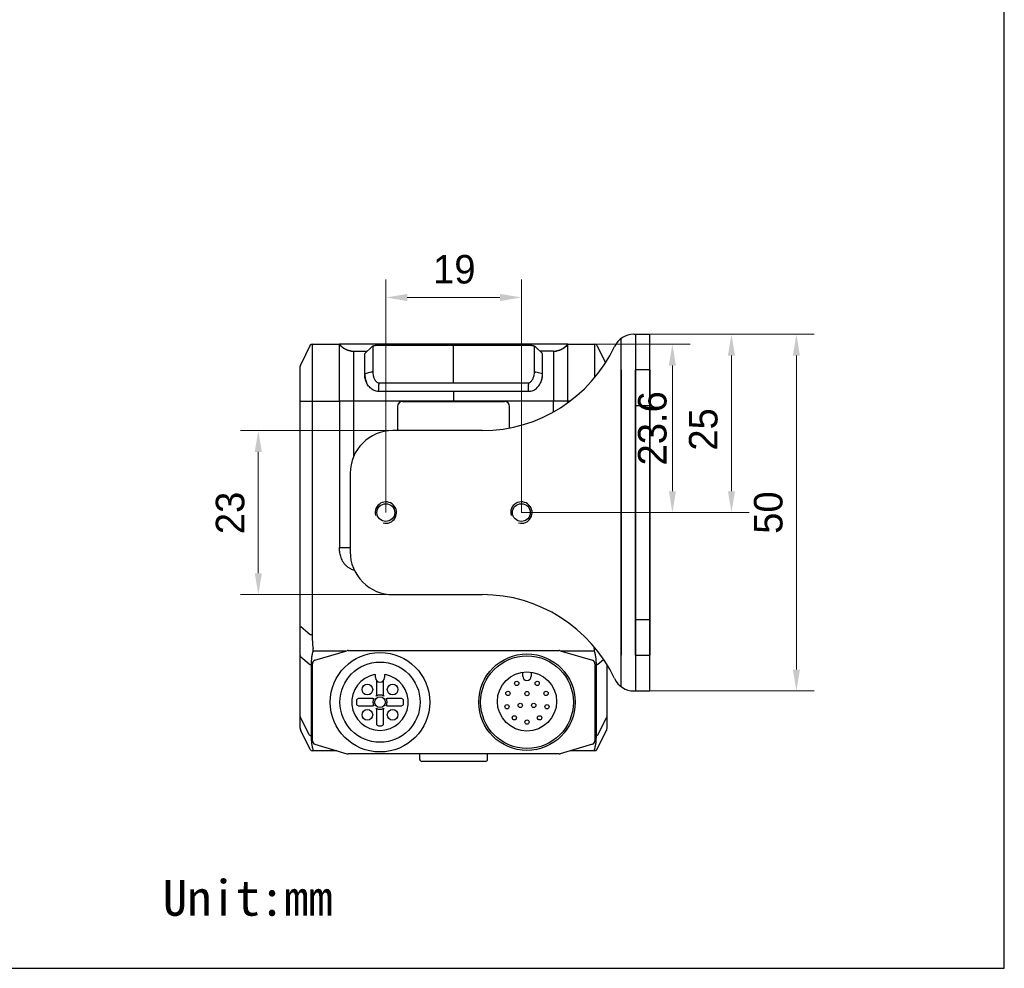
# Model space of a CAD drawing. Header units: millimetres. Extents: x 2329 to 5782, y 1296 to 2780.
# Tile 104 of 123: x 4977 to 5115, y 1986 to 2119. Entities that reach past the tile are written whole.
import ezdxf

# ---------------------------------------------------------------- set-up
doc = ezdxf.new("R2010")
doc.units = ezdxf.units.MM
doc.header["$LTSCALE"] = 0.3
for name, color, linetype in [('00_COMPONENTS', 7, 'Continuous'), ('09_ALL_ROUNDS', 7, 'Continuous'), ('20_ALL_FEATURES', 7, 'Continuous'), ('51__DRAFT_DIMS', 7, 'Continuous')]:
    doc.layers.add(name, color=color, linetype=linetype)
doc.styles.get("Standard").update_dxf_attribs({"font": 'simsun.ttc'})
doc.styles.add('尺寸值样式', font='兰亭黑 GBK.TTF', dxfattribs={"height": 4})
doc.dimstyles.new('1直线标注', dxfattribs={"dimtxt": 4, "dimasz": 3, "dimexe": 2.5, "dimexo": 0, "dimtad": 1, "dimdec": 1, "dimdsep": 46, "dimtxsty": '尺寸值样式', "dimcen": 0, "dimclrd": 8, "dimclre": 8, "dimclrt": 7, "dimadec": 0, "dimazin": 0, "dimtp": 0.001, "dimtm": 0.001, "dimtfac": 1, "dimtdec": 1, "dimtmove": 0, "dimatfit": 0, "dimldrblk": '_FILLED', "dimfxl": 1, "dimtolj": 1, "dimlwd": 15, "dimlwe": 15, "dimarcsym": 0})

# ---------------------------------------------------------------- blocks, each defined once
blk = doc.blocks.new('*D353')
at = {"layer": '51__DRAFT_DIMS', "color": 8, "lineweight": 15}
for p, q in [((5028.7, 2049.68), (5028.7, 2082.33)), ((5047.7, 2049.68), (5047.7, 2082.33)), ((5031.7, 2079.83), (5044.7, 2079.83))]:
    blk.add_line(p, q, dxfattribs=at)
at = {"layer": '51__DRAFT_DIMS', "color": 8}
for points in [[(5031.7, 2080.33), (5031.7, 2079.33), (5028.7, 2079.83)], [(5044.7, 2079.33), (5044.7, 2080.33), (5047.7, 2079.83)]]:
    blk.add_solid(points, dxfattribs=at)
at = {"layer": 'Defpoints', "color": 0}
for p in [(5047.7, 2079.83), (5028.7, 2049.68), (5047.7, 2049.68)]:
    blk.add_point(p, dxfattribs=at)
at = {"layer": '51__DRAFT_DIMS', "color": 7, "insert": (5038.3, 2085.79), "char_height": 4, "attachment_point": 2, "line_spacing_factor": 0.9, "style": '尺寸值样式'}
blk.add_mtext('\\A1;19', dxfattribs=at)
blk = doc.blocks.new('_FILLED')
at = {"color": 0, "linetype": 'ByBlock'}
blk.add_solid([(0, 0), (-1, 0.167), (-1, -0.167)], dxfattribs=at)
blk = doc.blocks.new('*D354')
at = {"layer": '51__DRAFT_DIMS', "color": 8, "lineweight": 15}
for p, q in [((5065.7, 2074.68), (5079.64, 2074.68)), ((5077.14, 2071.68), (5077.14, 2052.68)), ((5047.7, 2049.68), (5079.64, 2049.68))]:
    blk.add_line(p, q, dxfattribs=at)
at = {"layer": '51__DRAFT_DIMS', "color": 8}
for points in [[(5077.64, 2071.68), (5076.64, 2071.68), (5077.14, 2074.68)], [(5076.64, 2052.68), (5077.64, 2052.68), (5077.14, 2049.68)]]:
    blk.add_solid(points, dxfattribs=at)
at = {"layer": 'Defpoints', "color": 0}
for p in [(5065.7, 2074.68), (5047.7, 2049.68), (5077.14, 2049.68)]:
    blk.add_point(p, dxfattribs=at)
at = {"layer": '51__DRAFT_DIMS', "color": 7, "insert": (5071.18, 2061.33), "char_height": 4, "attachment_point": 2, "rotation": 90, "line_spacing_factor": 0.9, "style": '尺寸值样式'}
blk.add_mtext('\\A1;25', dxfattribs=at)
blk = doc.blocks.new('*D355')
at = {"layer": '51__DRAFT_DIMS', "color": 8, "lineweight": 15}
for p, q in [((5029.7, 2061.18), (5008.33, 2061.18)), ((5010.83, 2058.18), (5010.83, 2041.18)), ((5029.7, 2038.18), (5008.33, 2038.18))]:
    blk.add_line(p, q, dxfattribs=at)
at = {"layer": '51__DRAFT_DIMS', "color": 8}
for points in [[(5011.33, 2058.18), (5010.33, 2058.18), (5010.83, 2061.18)], [(5010.33, 2041.18), (5011.33, 2041.18), (5010.83, 2038.18)]]:
    blk.add_solid(points, dxfattribs=at)
at = {"layer": 'Defpoints', "color": 0}
for p in [(5029.7, 2061.18), (5010.83, 2038.18), (5029.7, 2038.18)]:
    blk.add_point(p, dxfattribs=at)
at = {"layer": '51__DRAFT_DIMS', "color": 7, "insert": (5004.87, 2049.63), "char_height": 4, "attachment_point": 2, "rotation": 90, "line_spacing_factor": 0.9, "style": '尺寸值样式'}
blk.add_mtext('\\A1;23', dxfattribs=at)
blk = doc.blocks.new('*D356')
at = {"layer": '51__DRAFT_DIMS', "color": 8, "lineweight": 15}
for p, q in [((5065.7, 2074.68), (5088.74, 2074.68)), ((5086.24, 2071.68), (5086.24, 2027.68)), ((5065.7, 2024.68), (5088.74, 2024.68))]:
    blk.add_line(p, q, dxfattribs=at)
at = {"layer": '51__DRAFT_DIMS', "color": 8}
for points in [[(5086.74, 2071.68), (5085.74, 2071.68), (5086.24, 2074.68)], [(5085.74, 2027.68), (5086.74, 2027.68), (5086.24, 2024.68)]]:
    blk.add_solid(points, dxfattribs=at)
at = {"layer": 'Defpoints', "color": 0}
for p in [(5065.7, 2074.68), (5065.7, 2024.68), (5086.24, 2024.68)]:
    blk.add_point(p, dxfattribs=at)
at = {"layer": '51__DRAFT_DIMS', "color": 7, "insert": (5080.29, 2049.68), "char_height": 4, "attachment_point": 2, "rotation": 90, "line_spacing_factor": 0.9, "style": '尺寸值样式'}
blk.add_mtext('\\A1;50{}{{\\H0.7x;}{}}', dxfattribs=at)
blk = doc.blocks.new('*D357')
at = {"color": 8, "lineweight": 15}
for p, q in [((5058.01, 2073.29), (5071.36, 2073.29)), ((5068.86, 2052.68), (5068.86, 2070.29)), ((5047.7, 2049.68), (5071.36, 2049.68))]:
    blk.add_line(p, q, dxfattribs=at)
at = {"color": 8}
for points in [[(5069.36, 2070.29), (5068.36, 2070.29), (5068.86, 2073.29)], [(5068.36, 2052.68), (5069.36, 2052.68), (5068.86, 2049.68)]]:
    blk.add_solid(points, dxfattribs=at)
at = {"layer": 'Defpoints', "color": 0}
for p in [(5058.01, 2073.29), (5068.86, 2073.29), (5047.7, 2049.68)]:
    blk.add_point(p, dxfattribs=at)
at = {"color": 7, "insert": (5066.07, 2061.49), "char_height": 4, "attachment_point": 5, "rotation": 90, "style": '尺寸值样式'}
blk.add_mtext('\\A1;23.6{}{{\\H0.7x;}{}}', dxfattribs=at)

msp = doc.modelspace()

# ---------------------------------------------------------------- linework, layer by layer
for p, q in [((5115.37902, 1985.80312), (5115.37902, 2517.65196)), ((4667.38352, 1985.80312), (5115.37902, 1985.80312))]:
    msp.add_line(p, q)
for centre in [(5028.69911, 2049.679), (5047.69911, 2049.679)]:
    msp.add_arc(centre, 1.5, 255, 195)
at = {"layer": '00_COMPONENTS'}
for p, q in [((5061.69911, 2069.679), (5061.69911, 2029.679)), ((5063.69911, 2029.679), (5063.69911, 2069.679)), ((5065.69911, 2069.679), (5065.69911, 2029.679)), ((5063.69911, 2064.679), (5065.69911, 2064.679)), ((5042.19911, 2061.179), (5029.69911, 2061.179)), ((5023.69911, 2055.179), (5023.69911, 2044.179)), ((5029.69911, 2038.179), (5042.19911, 2038.179)), ((5063.69911, 2034.679), (5065.69911, 2034.679))]:
    msp.add_line(p, q, dxfattribs=at)
for centre, start, end in [((5029.69911, 2055.179), 90.0000001, 180), ((5029.69911, 2044.179), 180, 270.0000001)]:
    msp.add_arc(centre, 6, start, end, dxfattribs=at)
at = {"layer": '09_ALL_ROUNDS'}
for p, q in [((5018.11614, 2073.12577), (5016.76799, 2070.42946)), ((5018.11614, 2073.12577), (5018.11614, 2073.12546)), ((5018.38447, 2073.29161), (5022.19906, 2073.29161)), ((5054.19911, 2073.29161), (5058.0137, 2073.29161)), ((5058.28203, 2073.12544), (5058.28202, 2073.12577)), ((5058.28202, 2073.12577), (5059.50213, 2070.68557)), ((5016.69906, 2019.44456), (5016.69906, 2070.13748)), ((5016.69906, 2065.29161), (5022.19906, 2065.2917)), ((5018.38447, 2065.29161), (5018.38447, 2032.55269)), ((5022.19906, 2065.2917), (5022.19906, 2044.79161)), ((5024.19951, 2057.57783), (5024.19906, 2065.29156)), ((5052.1991, 2063.78347), (5052.1991, 2065.29162)), ((5054.19911, 2065.05823), (5054.19911, 2065.29163)), ((5054.51593, 2065.29163), (5054.19911, 2065.29163)), ((5022.19906, 2044.79161), (5023.69911, 2044.79161)), ((5016.69906, 2033.66954), (5016.76799, 2033.66954)), ((5018.11614, 2032.55269), (5016.76799, 2033.66954)), ((5018.38447, 2032.55269), (5018.11614, 2032.55269)), ((5023.10794, 2030.27653), (5018.49237, 2030.27653)), ((5057.9058, 2030.27653), (5053.29396, 2030.27653)), ((5057.90016, 2030.63008), (5058.11362, 2030.601)), ((5017.96614, 2028.43431), (5016.76799, 2029.42689)), ((5058.43202, 2028.43431), (5059.22745, 2029.09326)), ((5018.23447, 2028.31705), (5018.23447, 2018.39754)), ((5058.1637, 2028.31705), (5058.1637, 2018.39754)), ((5059.69911, 2019.44458), (5059.69911, 2028.35607)), ((5017.96614, 2018.5148), (5016.76799, 2020.91111)), ((5058.43202, 2018.5148), (5059.63018, 2020.91111)), ((5016.70531, 2019.35565), (5016.7061, 2019.35012)), ((5016.7061, 2019.35012), (5016.71496, 2019.30252)), ((5016.76799, 2019.15375), (5016.76821, 2019.15332)), ((5018.11614, 2016.45744), (5016.76799, 2019.15375)), ((5058.28202, 2016.45744), (5059.63018, 2019.15375)), ((5059.63018, 2019.15375), (5059.62996, 2019.15332)), ((5021.83027, 2016.29161), (5018.38447, 2016.29161)), ((5058.0137, 2016.29161), (5054.57163, 2016.29161)), ((5042.64883, 2014.79161), (5033.74934, 2014.79161))]:
    msp.add_line(p, q, dxfattribs=at)
for points in [[(5016.71496, 2019.30252), (5016.72742, 2019.25541), (5016.74259, 2019.21158)], [(5016.74346, 2019.20906), (5016.76306, 2019.16381), (5016.76788, 2019.15396)], [(5059.63029, 2019.15396), (5059.65189, 2019.20194), (5059.66889, 2019.24942), (5059.68214, 2019.29784), (5059.69158, 2019.34689), (5059.69317, 2019.35786)]]:
    msp.add_lwpolyline(points, dxfattribs=at)
for centre, radius, start, end in [((5018.38447, 2072.99161), 0.3, 90, 153.4349488), ((5058.0137, 2072.99161), 0.3, 26.5650512, 90), ((5017.35194, 2070.13748), 0.65288, 153.4349488, 180), ((5017.35052, 2019.44502), 0.65129, 180, 206.5645457), ((5059.04623, 2019.44573), 0.65288, 333.4961207, 0), ((5018.38447, 2016.59161), 0.3, 206.5650512, 270), ((5058.0137, 2016.59161), 0.3, 270, 333.4349488), ((5033.74908, 2015.09161), 0.3, 180, 270), ((5042.64908, 2015.09161), 0.3, 270, 0)]:
    msp.add_arc(centre, radius, start, end, dxfattribs=at)
for points, knots in [([(5018.38447, 2073.29161), (5018.38482, 2073.2837), (5018.38484, 2073.22578), (5018.38969, 2073.01878), (5018.3931, 2072.5099), (5018.39666, 2071.57904), (5018.39137, 2070.25112), (5018.38663, 2068.66824), (5018.38449, 2066.99033), (5018.38447, 2065.85863), (5018.38447, 2065.29161)], [0, 0, 0, 0, 0.002968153, 0.021713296, 0.07765168, 0.193786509, 0.37078991, 0.575615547, 0.787367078, 1, 1, 1, 1]), ([(5058.01114, 2068.63179), (5058.0111, 2068.65057), (5058.00985, 2069.21551), (5058.00721, 2070.03137), (5058.00399, 2071.04905), (5058.00273, 2071.69847), (5058.00361, 2072.22825), (5058.00573, 2072.63015), (5058.00843, 2072.90887), (5058.01034, 2073.09605), (5058.01271, 2073.19594), (5058.01253, 2073.26449), (5058.01413, 2073.27603), (5058.01345, 2073.29286), (5058.0137, 2073.29161)], [0.4175201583, 0.4175201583, 0.4175201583, 0.4175201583, 0.4245624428, 0.6293687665, 0.7234596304, 0.8062141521, 0.8728368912, 0.9222966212, 0.9565162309, 0.9782623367, 0.9907204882, 0.9970288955, 0.9995205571, 1, 1, 1, 1]), ([(5024.29322, 2041.57585), (5024.11766, 2041.62873), (5023.82247, 2041.74282), (5023.43074, 2041.97297), (5023.1148, 2042.23365), (5022.84502, 2042.54206), (5022.5736, 2042.97529), (5022.36028, 2043.52789), (5022.23516, 2044.17415), (5022.20471, 2044.59051), (5022.19907, 2044.79161)], [0.2555752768, 0.2555752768, 0.2555752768, 0.2555752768, 0.3543120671, 0.4254587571, 0.500019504, 0.5744309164, 0.6456613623, 0.7750681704, 0.8913970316, 1, 1, 1, 1]), ([(5018.38447, 2032.55269), (5018.38447, 2032.23145), (5018.39076, 2031.58857), (5018.45465, 2030.94834), (5018.498, 2030.63008)], [0, 0, 0, 0, 0.500032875, 1, 1, 1, 1]), ([(5018.49237, 2030.27653), (5018.44609, 2030.11631), (5018.36549, 2029.79364), (5018.28021, 2029.30366), (5018.23697, 2028.81047), (5018.23447, 2028.48137), (5018.23447, 2028.31705)], [0, 0, 0, 0, 0.252219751, 0.502508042, 0.75147474, 1, 1, 1, 1]), ([(5018.49237, 2030.27654), (5018.49855, 2030.33033), (5018.50415, 2030.44838), (5018.50147, 2030.56636), (5018.498, 2030.63008)], [0, 0, 0, 0, 0.45900125, 1, 1, 1, 1]), ([(5057.90016, 2030.63008), (5057.89671, 2030.56634), (5057.89402, 2030.44835), (5057.8996, 2030.3303), (5057.9058, 2030.27653)], [0, 0, 0, 0, 0.54115885, 1, 1, 1, 1]), ([(5057.9058, 2030.27653), (5057.95209, 2030.11632), (5058.03267, 2029.79364), (5058.11798, 2029.30366), (5058.1612, 2028.81047), (5058.16369, 2028.48137), (5058.1637, 2028.31705)], [0, 0, 0, 0, 0.252219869, 0.502509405, 0.751475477, 1, 1, 1, 1]), ([(5016.69906, 2029.63335), (5016.69906, 2029.59752), (5016.71152, 2029.52363), (5016.74628, 2029.4576), (5016.76799, 2029.42689)], [0, 0, 0, 0, 0.48792982, 1, 1, 1, 1]), ([(5018.23447, 2028.31705), (5018.18085, 2028.31705), (5018.07963, 2028.33515), (5017.99306, 2028.39625), (5017.96614, 2028.43431)], [0, 0, 0, 0, 0.534954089, 1, 1, 1, 1]), ([(5058.43202, 2028.43431), (5058.40511, 2028.39625), (5058.31854, 2028.33515), (5058.21732, 2028.31705), (5058.1637, 2028.31705)], [0, 0, 0, 0, 0.465045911, 1, 1, 1, 1]), ([(5016.69906, 2021.11757), (5016.69906, 2021.08174), (5016.71152, 2021.00785), (5016.74628, 2020.94182), (5016.76799, 2020.91111)], [0, 0, 0, 0, 0.48792982, 1, 1, 1, 1]), ([(5059.63018, 2020.91111), (5059.65189, 2020.94182), (5059.68665, 2021.00785), (5059.69911, 2021.08174), (5059.69911, 2021.11757)], [0, 0, 0, 0, 0.51207018, 1, 1, 1, 1]), ([(5018.23447, 2018.39754), (5018.18085, 2018.39754), (5018.07963, 2018.41564), (5017.99306, 2018.47674), (5017.96614, 2018.5148)], [0, 0, 0, 0, 0.534954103, 1, 1, 1, 1]), ([(5018.23447, 2018.39754), (5018.23447, 2018.23321), (5018.23697, 2017.90411), (5018.28021, 2017.41093), (5018.36549, 2016.92094), (5018.44609, 2016.59827), (5018.49237, 2016.43805)], [0, 0, 0, 0, 0.248525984, 0.497491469, 0.747780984, 1, 1, 1, 1]), ([(5058.1637, 2018.39754), (5058.16369, 2018.23321), (5058.1612, 2017.90411), (5058.11796, 2017.41093), (5058.03267, 2016.92094), (5057.95208, 2016.59827), (5057.9058, 2016.43805)], [0, 0, 0, 0, 0.248525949, 0.497491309, 0.747780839, 1, 1, 1, 1]), ([(5058.43202, 2018.5148), (5058.40511, 2018.47674), (5058.31854, 2018.41564), (5058.21732, 2018.39754), (5058.1637, 2018.39754)], [0, 0, 0, 0, 0.465045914, 1, 1, 1, 1]), ([(5018.498, 2016.29161), (5018.4991, 2016.29161), (5018.50126, 2016.2956), (5018.50227, 2016.30772), (5018.50223, 2016.33604), (5018.49851, 2016.38115), (5018.49475, 2016.41738), (5018.49237, 2016.43805)], [0, 0, 0, 0, 0.022314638, 0.071976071, 0.264618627, 0.57792545, 1, 1, 1, 1]), ([(5057.9058, 2016.43806), (5057.90342, 2016.41737), (5057.89965, 2016.38114), (5057.89593, 2016.33602), (5057.89592, 2016.30771), (5057.8969, 2016.29559), (5057.89906, 2016.29161), (5057.90016, 2016.29161)], [0, 0, 0, 0, 0.422237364, 0.735528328, 0.928073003, 0.977688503, 1, 1, 1, 1])]:
    msp.add_open_spline(points, degree=3, knots=knots, dxfattribs=at)
for points in [[(5057.90016, 2030.63008), (5057.90919, 2030.69632), (5057.91772, 2030.76264), (5057.92573, 2030.82903)], [(5058.16803, 2030.5337), (5058.16771, 2030.50477), (5058.17027, 2030.47569), (5058.17804, 2030.44804)]]:
    msp.add_open_spline(points, degree=3, dxfattribs=at)
at = {"layer": '20_ALL_FEATURES'}
for p, q in [((5061.69911, 2025.25399), (5061.69911, 2074.104)), ((5063.46528, 2074.679), (5065.69911, 2074.679)), ((5063.69911, 2074.679), (5063.69911, 2024.679)), ((5065.69911, 2024.679), (5065.69911, 2074.679)), ((5022.19907, 2065.2917), (5022.19906, 2073.29162)), ((5054.19911, 2073.29161), (5022.19906, 2073.29161)), ((5022.23324, 2073.24691), (5022.22023, 2073.26372)), ((5022.24634, 2073.2302), (5022.23324, 2073.24691)), ((5022.25955, 2073.21361), (5022.24634, 2073.2302)), ((5022.27286, 2073.19713), (5022.25955, 2073.21361)), ((5022.28628, 2073.18076), (5022.27286, 2073.19713)), ((5022.29979, 2073.16452), (5022.28628, 2073.18076)), ((5022.3134, 2073.14839), (5022.29979, 2073.16452)), ((5022.32711, 2073.13239), (5022.3134, 2073.14839)), ((5022.34092, 2073.11652), (5022.32711, 2073.13239)), ((5022.35482, 2073.10077), (5022.34092, 2073.11652)), ((5022.36882, 2073.08515), (5022.35482, 2073.10077)), ((5022.38291, 2073.06967), (5022.36882, 2073.08515)), ((5022.3971, 2073.05432), (5022.38291, 2073.06967)), ((5022.41138, 2073.0391), (5022.3971, 2073.05432)), ((5022.42575, 2073.02403), (5022.41138, 2073.0391)), ((5022.4402, 2073.00909), (5022.42575, 2073.02403)), ((5022.45475, 2072.9943), (5022.4402, 2073.00909)), ((5022.46939, 2072.97965), (5022.45475, 2072.9943)), ((5022.48411, 2072.96514), (5022.46939, 2072.97965)), ((5022.49892, 2072.95078), (5022.48411, 2072.96514)), ((5022.53631, 2072.91554), (5022.52129, 2072.92953)), ((5022.5514, 2072.90171), (5022.53631, 2072.91554)), ((5022.56658, 2072.88803), (5022.5514, 2072.90171)), ((5022.58184, 2072.8745), (5022.56658, 2072.88803)), ((5022.59717, 2072.86113), (5022.58184, 2072.8745)), ((5022.61258, 2072.84792), (5022.59717, 2072.86113)), ((5022.62806, 2072.83486), (5022.61258, 2072.84792)), ((5022.64361, 2072.82197), (5022.62806, 2072.83486)), ((5022.68281, 2072.79043), (5022.66708, 2072.80292)), ((5022.69861, 2072.77809), (5022.68281, 2072.79043)), ((5022.71447, 2072.76592), (5022.69861, 2072.77809)), ((5022.7304, 2072.75392), (5022.71447, 2072.76592)), ((5022.74639, 2072.74207), (5022.7304, 2072.75392)), ((5022.76244, 2072.7304), (5022.74639, 2072.74207)), ((5022.77855, 2072.71888), (5022.76244, 2072.7304)), ((5022.79472, 2072.70754), (5022.77855, 2072.71888)), ((5022.81095, 2072.69636), (5022.79472, 2072.70754)), ((5022.82723, 2072.68534), (5022.81095, 2072.69636)), ((5022.84357, 2072.6745), (5022.82723, 2072.68534)), ((5022.85996, 2072.66382), (5022.84357, 2072.6745)), ((5022.87639, 2072.6533), (5022.85996, 2072.66382)), ((5026.69563, 2072.88111), (5025.79598, 2072.01163)), ((5026.86473, 2072.87145), (5026.86473, 2069.38649)), ((5027.72055, 2073.11392), (5027.72055, 2073.11507)), ((5038.19908, 2067.86216), (5038.19908, 2073.29161)), ((5048.67762, 2073.11392), (5048.67762, 2073.11507)), ((5049.53342, 2069.38954), (5049.53344, 2072.87178)), ((5050.60208, 2072.01174), (5049.70253, 2072.88112)), ((5053.54008, 2072.66503), (5053.52587, 2072.65591)), ((5053.55425, 2072.67427), (5053.54008, 2072.66503)), ((5053.56839, 2072.68364), (5053.55425, 2072.67427)), ((5053.58248, 2072.69314), (5053.56839, 2072.68364)), ((5053.59654, 2072.70276), (5053.58248, 2072.69314)), ((5053.61055, 2072.7125), (5053.59654, 2072.70276)), ((5053.62452, 2072.72237), (5053.61055, 2072.7125)), ((5053.63845, 2072.73236), (5053.62452, 2072.72237)), ((5053.65233, 2072.74248), (5053.63845, 2072.73236)), ((5053.66617, 2072.75272), (5053.65233, 2072.74248)), ((5053.67995, 2072.76309), (5053.66617, 2072.75272)), ((5053.6937, 2072.77357), (5053.67995, 2072.76309)), ((5053.70739, 2072.78418), (5053.6937, 2072.77357)), ((5053.72103, 2072.79491), (5053.70739, 2072.78418)), ((5053.73463, 2072.80576), (5053.72103, 2072.79491)), ((5053.74817, 2072.81674), (5053.73463, 2072.80576)), ((5053.76166, 2072.82783), (5053.74817, 2072.81674)), ((5053.77509, 2072.83904), (5053.76166, 2072.82783)), ((5053.78847, 2072.85038), (5053.77509, 2072.83904)), ((5053.8018, 2072.86183), (5053.78847, 2072.85038)), ((5053.81507, 2072.87339), (5053.8018, 2072.86183)), ((5053.84799, 2072.90283), (5053.83486, 2072.89097)), ((5053.86105, 2072.9148), (5053.84799, 2072.90283)), ((5053.87406, 2072.92689), (5053.86105, 2072.9148)), ((5053.887, 2072.93909), (5053.87406, 2072.92689)), ((5053.89989, 2072.95141), (5053.887, 2072.93909)), ((5053.91271, 2072.96383), (5053.89989, 2072.95141)), ((5053.92546, 2072.97637), (5053.91271, 2072.96383)), ((5053.93816, 2072.98902), (5053.92546, 2072.97637)), ((5053.95078, 2073.00177), (5053.93816, 2072.98902)), ((5053.96335, 2073.01463), (5053.95078, 2073.00177)), ((5053.99446, 2073.04725), (5053.98206, 2073.03413)), ((5054.00679, 2073.06048), (5053.99446, 2073.04725)), ((5054.01904, 2073.07381), (5054.00679, 2073.06048)), ((5054.03123, 2073.08725), (5054.01904, 2073.07381)), ((5054.04335, 2073.10078), (5054.03123, 2073.08725)), ((5054.0554, 2073.11441), (5054.04335, 2073.10078)), ((5054.06737, 2073.12814), (5054.0554, 2073.11441)), ((5054.07928, 2073.14196), (5054.06737, 2073.12814)), ((5054.09111, 2073.15588), (5054.07928, 2073.14196)), ((5054.10286, 2073.16989), (5054.09111, 2073.15588)), ((5054.13193, 2073.20531), (5054.12036, 2073.19107)), ((5054.14343, 2073.21963), (5054.13193, 2073.20531)), ((5054.15485, 2073.23404), (5054.14343, 2073.21963)), ((5054.16619, 2073.24854), (5054.15485, 2073.23404)), ((5054.17746, 2073.26311), (5054.16619, 2073.24854)), ((5054.18865, 2073.27777), (5054.17746, 2073.26311)), ((5054.19908, 2073.2916), (5054.18865, 2073.27777)), ((5054.19911, 2065.29162), (5054.19911, 2073.2916)), ((5022.89288, 2072.64296), (5022.87639, 2072.6533)), ((5022.90941, 2072.63278), (5022.89288, 2072.64296)), ((5022.92599, 2072.62277), (5022.90941, 2072.63278)), ((5022.94261, 2072.61293), (5022.92599, 2072.62277)), ((5022.95927, 2072.60325), (5022.94261, 2072.61293)), ((5022.97597, 2072.59374), (5022.95927, 2072.60325)), ((5022.99271, 2072.5844), (5022.97597, 2072.59374)), ((5023.00948, 2072.57523), (5022.99271, 2072.5844)), ((5023.02629, 2072.56622), (5023.00948, 2072.57523)), ((5023.04313, 2072.55738), (5023.02629, 2072.56622)), ((5023.06, 2072.54871), (5023.04313, 2072.55738)), ((5023.0769, 2072.5402), (5023.06, 2072.54871)), ((5023.09382, 2072.53186), (5023.0769, 2072.5402)), ((5023.11076, 2072.52368), (5023.09382, 2072.53186)), ((5023.12771, 2072.51568), (5023.11076, 2072.52368)), ((5023.14467, 2072.50784), (5023.12771, 2072.51568)), ((5023.16165, 2072.50017), (5023.14467, 2072.50784)), ((5023.17863, 2072.49266), (5023.16165, 2072.50017)), ((5023.19561, 2072.48532), (5023.17863, 2072.49266)), ((5023.21259, 2072.47814), (5023.19561, 2072.48532)), ((5023.22958, 2072.47113), (5023.21259, 2072.47814)), ((5023.24656, 2072.46428), (5023.22958, 2072.47113)), ((5023.26354, 2072.45759), (5023.24656, 2072.46428)), ((5023.28051, 2072.45106), (5023.26354, 2072.45759)), ((5023.29747, 2072.44469), (5023.28051, 2072.45106)), ((5023.31442, 2072.43847), (5023.29747, 2072.44469)), ((5023.33136, 2072.43242), (5023.31442, 2072.43847)), ((5023.34828, 2072.42651), (5023.33136, 2072.43242)), ((5023.36518, 2072.42077), (5023.34828, 2072.42651)), ((5023.38206, 2072.41517), (5023.36518, 2072.42077)), ((5023.39892, 2072.40973), (5023.38206, 2072.41517)), ((5023.41575, 2072.40443), (5023.39892, 2072.40973)), ((5023.43256, 2072.39928), (5023.41575, 2072.40443)), ((5023.44934, 2072.39428), (5023.43256, 2072.39928)), ((5023.46608, 2072.38942), (5023.44934, 2072.39428)), ((5023.48279, 2072.38471), (5023.46608, 2072.38942)), ((5023.49947, 2072.38014), (5023.48279, 2072.38471)), ((5023.51611, 2072.37571), (5023.49947, 2072.38014)), ((5023.5327, 2072.37142), (5023.51611, 2072.37571)), ((5023.54926, 2072.36726), (5023.5327, 2072.37142)), ((5023.56577, 2072.36324), (5023.54926, 2072.36726)), ((5023.58223, 2072.35935), (5023.56577, 2072.36324)), ((5023.59865, 2072.3556), (5023.58223, 2072.35935)), ((5023.61501, 2072.35197), (5023.59865, 2072.3556)), ((5023.63133, 2072.34847), (5023.61501, 2072.35197)), ((5023.64758, 2072.3451), (5023.63133, 2072.34847)), ((5023.66378, 2072.34186), (5023.64758, 2072.3451)), ((5023.67992, 2072.33873), (5023.66378, 2072.34186)), ((5023.69601, 2072.33573), (5023.67992, 2072.33873)), ((5023.71202, 2072.33284), (5023.69601, 2072.33573)), ((5023.72798, 2072.33007), (5023.71202, 2072.33284)), ((5023.74387, 2072.32742), (5023.72798, 2072.33007)), ((5023.75969, 2072.32488), (5023.74387, 2072.32742)), ((5023.77544, 2072.32245), (5023.75969, 2072.32488)), ((5023.79112, 2072.32013), (5023.77544, 2072.32245)), ((5023.80672, 2072.31792), (5023.79112, 2072.32013)), ((5023.82224, 2072.31581), (5023.80672, 2072.31792)), ((5023.83769, 2072.3138), (5023.82224, 2072.31581)), ((5023.84826, 2072.31249), (5023.83769, 2072.3138)), ((5024.19906, 2072.29161), (5026.08609, 2072.29161)), ((5025.74904, 2068.65259), (5025.74906, 2071.92453)), ((5052.19911, 2072.29161), (5050.31207, 2072.29161)), ((5050.64911, 2068.65343), (5050.64911, 2071.91919)), ((5052.52457, 2072.3095), (5052.51262, 2072.30818)), ((5052.53777, 2072.31103), (5052.52457, 2072.3095)), ((5052.55104, 2072.31263), (5052.53777, 2072.31103)), ((5052.56437, 2072.3143), (5052.55104, 2072.31263)), ((5052.57777, 2072.31605), (5052.56437, 2072.3143)), ((5052.59122, 2072.31788), (5052.57777, 2072.31605)), ((5052.60474, 2072.3198), (5052.59122, 2072.31788)), ((5052.61831, 2072.32179), (5052.60474, 2072.3198)), ((5052.63194, 2072.32386), (5052.61831, 2072.32179)), ((5052.64563, 2072.32601), (5052.63194, 2072.32386)), ((5052.65936, 2072.32825), (5052.64563, 2072.32601)), ((5052.67315, 2072.33058), (5052.65936, 2072.32825)), ((5052.68699, 2072.33299), (5052.67315, 2072.33058)), ((5052.70087, 2072.33549), (5052.68699, 2072.33299)), ((5052.7148, 2072.33808), (5052.70087, 2072.33549)), ((5052.72877, 2072.34076), (5052.7148, 2072.33808)), ((5052.74279, 2072.34353), (5052.72877, 2072.34076)), ((5052.75684, 2072.34639), (5052.74279, 2072.34353)), ((5052.77094, 2072.34934), (5052.75684, 2072.34639)), ((5052.78508, 2072.35239), (5052.77094, 2072.34934)), ((5052.79926, 2072.35554), (5052.78508, 2072.35239)), ((5052.81347, 2072.35878), (5052.79926, 2072.35554)), ((5052.82772, 2072.36213), (5052.81347, 2072.35878)), ((5052.84201, 2072.36557), (5052.82772, 2072.36213)), ((5052.85633, 2072.36911), (5052.84201, 2072.36557)), ((5052.87067, 2072.37275), (5052.85633, 2072.36911)), ((5052.88505, 2072.3765), (5052.87067, 2072.37275)), ((5052.89946, 2072.38035), (5052.88505, 2072.3765)), ((5052.9139, 2072.3843), (5052.89946, 2072.38035)), ((5052.92836, 2072.38836), (5052.9139, 2072.3843)), ((5052.96462, 2072.39899), (5052.9501, 2072.39466)), ((5052.97917, 2072.40343), (5052.96462, 2072.39899)), ((5052.99373, 2072.40798), (5052.97917, 2072.40343)), ((5053.00831, 2072.41264), (5052.99373, 2072.40798)), ((5053.02291, 2072.41741), (5053.00831, 2072.41264)), ((5053.03753, 2072.4223), (5053.02291, 2072.41741)), ((5053.05215, 2072.4273), (5053.03753, 2072.4223)), ((5053.0668, 2072.43241), (5053.05215, 2072.4273)), ((5053.08145, 2072.43765), (5053.0668, 2072.43241)), ((5053.09611, 2072.443), (5053.08145, 2072.43765)), ((5053.11079, 2072.44846), (5053.09611, 2072.443)), ((5053.12547, 2072.45405), (5053.11079, 2072.44846)), ((5053.16219, 2072.46853), (5053.1475, 2072.46265)), ((5053.17688, 2072.47454), (5053.16219, 2072.46853)), ((5053.19158, 2072.48066), (5053.17688, 2072.47454)), ((5053.20627, 2072.48691), (5053.19158, 2072.48066)), ((5053.22096, 2072.49328), (5053.20627, 2072.48691)), ((5053.23565, 2072.49978), (5053.22096, 2072.49328)), ((5053.25033, 2072.5064), (5053.23565, 2072.49978)), ((5053.26501, 2072.51314), (5053.25033, 2072.5064)), ((5053.27968, 2072.52001), (5053.26501, 2072.51314)), ((5053.29434, 2072.52701), (5053.27968, 2072.52001)), ((5053.30899, 2072.53413), (5053.29434, 2072.52701)), ((5053.32362, 2072.54137), (5053.30899, 2072.53413)), ((5053.36012, 2072.56003), (5053.34554, 2072.55248)), ((5053.37468, 2072.56771), (5053.36012, 2072.56003)), ((5053.38922, 2072.57552), (5053.37468, 2072.56771)), ((5053.40373, 2072.58345), (5053.38922, 2072.57552)), ((5053.41821, 2072.5915), (5053.40373, 2072.58345)), ((5053.43266, 2072.59968), (5053.41821, 2072.5915)), ((5053.44709, 2072.60799), (5053.43266, 2072.59968)), ((5053.46149, 2072.61642), (5053.44709, 2072.60799)), ((5053.47585, 2072.62497), (5053.46149, 2072.61642)), ((5053.49019, 2072.63366), (5053.47585, 2072.62497)), ((5053.50448, 2072.64246), (5053.49019, 2072.63366)), ((5026.6526, 2069.36588), (5025.74906, 2069.14735)), ((5050.64911, 2069.14735), (5049.74557, 2069.36588)), ((5065.69911, 2069.679), (5063.69911, 2069.679)), ((5027.72064, 2067.86216), (5027.72065, 2067.63455)), ((5027.72064, 2067.86216), (5048.67752, 2067.86216)), ((5048.67752, 2067.86216), (5048.67751, 2067.63455)), ((5048.69908, 2066.64126), (5027.69751, 2066.64126)), ((5038.19908, 2066.64126), (5038.19908, 2065.29159)), ((5054.19911, 2065.29163), (5022.19907, 2065.2917)), ((5030.34911, 2064.56638), (5030.34911, 2061.179)), ((5031.04911, 2065.26638), (5045.34911, 2065.26638)), ((5046.04911, 2061.54377), (5046.04911, 2064.56638)), ((5042.19911, 2061.179), (5029.69911, 2061.179)), ((5023.69911, 2055.179), (5023.69911, 2044.179)), ((5029.69911, 2038.179), (5042.19911, 2038.179)), ((5016.69906, 2030.84525), (5016.69906, 2030.97095)), ((5018.75727, 2028.97133), (5023.25727, 2030.32133)), ((5023.40095, 2030.34242), (5053.00095, 2030.34242)), ((5053.14462, 2030.32133), (5057.64462, 2028.97133)), ((5063.69911, 2029.679), (5065.69911, 2029.679)), ((5018.40095, 2017.69242), (5018.40095, 2028.49242)), ((5047.88349, 2026.75845), (5047.88349, 2027.31484)), ((5049.08349, 2027.31484), (5049.08349, 2026.75845)), ((5058.00095, 2028.49242), (5058.00095, 2017.69242)), ((5027.13349, 2026.98244), (5027.23349, 2026.98244)), ((5027.23349, 2026.55429), (5027.23349, 2026.98244)), ((5027.38349, 2026.13896), (5027.38349, 2024.10429)), ((5028.38349, 2024.10429), (5028.38349, 2026.13896)), ((5028.53349, 2026.98244), (5028.63349, 2026.98244)), ((5028.53349, 2026.98244), (5028.53349, 2026.55429)), ((5063.46528, 2024.679), (5065.69911, 2024.679)), ((5024.58349, 2023.30429), (5024.58349, 2022.90429)), ((5026.88349, 2023.60429), (5024.88349, 2023.60429)), ((5030.88349, 2023.60429), (5028.88349, 2023.60429)), ((5031.18349, 2022.90429), (5031.18349, 2023.30429)), ((5024.88349, 2022.60429), (5026.88349, 2022.60429)), ((5027.38349, 2022.10429), (5027.38349, 2020.10429)), ((5028.38349, 2020.10429), (5028.38349, 2022.10429)), ((5028.88349, 2022.60429), (5030.88349, 2022.60429)), ((5016.69907, 2020.20341), (5016.69906, 2020.20307)), ((5027.68349, 2019.80429), (5028.08349, 2019.80429)), ((5059.69911, 2020.20209), (5059.69911, 2020.20283)), ((5059.69911, 2020.20135), (5059.69911, 2020.20199)), ((5018.75727, 2017.2135), (5023.25727, 2015.8635)), ((5057.64462, 2017.2135), (5053.14462, 2015.8635)), ((5053.00095, 2015.84242), (5023.40095, 2015.84242)), ((5033.44908, 2015.09161), (5033.44908, 2015.84242)), ((5042.94908, 2015.09161), (5042.94908, 2015.84242))]:
    msp.add_line(p, q, dxfattribs=at)
for points in [[(5022.22023, 2073.26372), (5022.20733, 2073.28065), (5022.20092, 2073.28915)], [(5022.52129, 2072.92953), (5022.50636, 2072.94366), (5022.49892, 2072.95078)], [(5022.66708, 2072.80292), (5022.65142, 2072.81558), (5022.64361, 2072.82197)], [(5027.51905, 2073.11053), (5027.503, 2073.10971), (5027.45811, 2073.1071), (5027.41551, 2073.10415), (5027.37464, 2073.10087), (5027.33552, 2073.09727), (5027.29798, 2073.09337), (5027.26127, 2073.0891), (5027.22542, 2073.08445), (5027.19043, 2073.0794), (5027.15575, 2073.07384), (5027.1213, 2073.06771), (5027.08725, 2073.06097), (5027.05346, 2073.05354), (5027.02008, 2073.04537), (5026.98702, 2073.03635), (5026.95379, 2073.02622), (5026.92053, 2073.01485), (5026.88731, 2073.00204), (5026.85367, 2072.98732), (5026.81982, 2072.9704), (5026.78599, 2072.95094), (5026.75185, 2072.92811), (5026.71776, 2072.90128), (5026.69589, 2072.88137)], [(5027.71028, 2073.11506), (5027.66085, 2073.1147), (5027.61086, 2073.11379), (5027.56054, 2073.11229), (5027.51882, 2073.11052)], [(5048.87931, 2073.11052), (5048.84762, 2073.11191), (5048.79753, 2073.11354), (5048.74767, 2073.11455), (5048.69829, 2073.11503), (5027.71028, 2073.11506)], [(5049.70236, 2072.88128), (5049.66291, 2072.91562), (5049.62515, 2072.94268), (5049.58748, 2072.96542), (5049.55032, 2072.98458), (5049.51316, 2073.00109), (5049.47625, 2073.01535), (5049.43981, 2073.02768), (5049.40317, 2073.03862), (5049.36632, 2073.04835), (5049.32945, 2073.057), (5049.29209, 2073.06479), (5049.25429, 2073.0718), (5049.21612, 2073.07811), (5049.1771, 2073.08385), (5049.13736, 2073.08904), (5049.09682, 2073.09374), (5049.05469, 2073.09804), (5049.01082, 2073.10194), (5048.96515, 2073.10542), (5048.91694, 2073.10851), (5048.87913, 2073.11053)], [(5053.83486, 2072.89097), (5053.82168, 2072.87922), (5053.81507, 2072.87339)], [(5053.98206, 2073.03413), (5053.9696, 2073.0211), (5053.96335, 2073.01463)], [(5054.12036, 2073.19107), (5054.10871, 2073.17693), (5054.10286, 2073.16989)], [(5052.9501, 2072.39466), (5052.9356, 2072.39043), (5052.92836, 2072.38836)], [(5053.1475, 2072.46265), (5053.13281, 2072.45688), (5053.12547, 2072.45405)], [(5053.34554, 2072.55248), (5053.33093, 2072.54504), (5053.32362, 2072.54137)], [(5053.52587, 2072.65591), (5053.51162, 2072.64691), (5053.50448, 2072.64246)]]:
    msp.add_lwpolyline(points, dxfattribs=at)
for centre, radius in [((5028.69911, 2049.679), 1.25), ((5047.69911, 2049.679), 1.25), ((5027.88349, 2023.10429), 6.97366), ((5027.88349, 2023.10429), 5.625), ((5048.48349, 2023.10429), 6.75957), ((5048.48349, 2023.10429), 6.5), ((5048.48349, 2023.20845), 4.15), ((5047.05547, 2025.73248), 0.3), ((5049.91152, 2025.73248), 0.3), ((5026.11573, 2024.87206), 0.75), ((5029.65126, 2024.87206), 0.75), ((5045.81156, 2024.33574), 0.3), ((5048.48349, 2024.30845), 0.3), ((5051.15542, 2024.33574), 0.3), ((5027.88349, 2023.10429), 0.75), ((5026.11573, 2021.33653), 0.75), ((5029.65126, 2021.33653), 0.75), ((5045.67906, 2022.4701), 0.3), ((5047.53087, 2022.65845), 0.3), ((5049.43612, 2022.65845), 0.3), ((5051.28793, 2022.4701), 0.3), ((5046.71307, 2020.91158), 0.3), ((5048.48349, 2020.30845), 0.3), ((5050.25392, 2020.91158), 0.3)]:
    msp.add_circle(centre, radius, dxfattribs=at)
for centre, radius, start, end in [((5063.46528, 2071.679), 3, 90.0000001, 154.8156636), ((5024.58108, 2075.07606), 2.97629, 216.8381858, 220.809096), ((5027.71529, 2069.46389), 3.65027, 92.851528, 94.4787623), ((5027.52235, 2073.0432), 0.0674, 80.3059248, 92.804363), ((5042.19911, 2081.679), 20.5, 270.0000001, 334.8156636), ((5048.67761, 2068.78178), 4.33214, 89.8001709, 89.9998886), ((5048.67903, 2068.92562), 4.1883, 88.5510138, 89.8127517), ((5048.70656, 2069.91231), 3.20122, 87.1724124, 88.5969829), ((5048.87582, 2073.04325), 0.06735, 87.1895608, 99.6988925), ((5048.68432, 2069.4933), 3.62082, 86.9392424, 87.1479455), ((5051.8202, 2075.07361), 2.97233, 319.0766013, 323.1636254), ((5024.16958, 2074.93253), 2.63967, 261.6209917, 263.0082914), ((5024.18092, 2075.02752), 2.73533, 263.0145884, 265.3805201), ((5024.18794, 2075.10899), 2.81711, 265.3716714, 265.8911003), ((5024.19731, 2075.26316), 2.97155, 265.9239959, 270.0338806), ((5025.92271, 2071.88075), 0.18208, 134.1054843, 139.7765004), ((5026.27894, 2070.81039), 1.42552, 101.3070347, 101.5560708), ((5052.20082, 2075.26509), 2.97349, 269.9670014, 274.0201705), ((5052.21365, 2075.06548), 2.77347, 274.0447543, 276.1882789), ((5052.22531, 2074.95717), 2.66453, 276.1901436, 278.1525691), ((5028.70394, 2069.10461), 2.9549, 180.0021331, 182.1516643), ((5028.68891, 2069.10458), 2.93988, 182.1619886, 189.042061), ((5028.85412, 2069.13113), 3.10721, 189.0468213, 191.1713392), ((5029.10818, 2069.18548), 3.36699, 191.2411268, 202.3905925), ((5047.29066, 2069.18529), 3.36629, 337.6662713, 348.7602188), ((5047.54405, 2069.13113), 3.10721, 348.8290773, 350.9538438), ((5047.70926, 2069.10458), 2.93987, 350.9586046, 357.8391895), ((5047.69422, 2069.10461), 2.95491, 357.8495163, 359.9978697), ((5031.04911, 2064.56638), 0.7, 90, 180), ((5045.34911, 2064.56638), 0.7, 0, 90), ((5029.69911, 2055.179), 6, 90.0000001, 180), ((5029.69911, 2044.179), 6, 180, 270.0000001), ((5042.19911, 2017.679), 20.5, 25.1843366, 90.0000001), ((5023.40095, 2029.84242), 0.5, 90, 106.6992442), ((5053.00095, 2029.84242), 0.5, 73.3007558, 90), ((5018.90095, 2028.49242), 0.5, 106.6992443, 180), ((5057.50095, 2028.49242), 0.5, 0, 73.3007557), ((5027.88349, 2023.10429), 3.95, 100.9453971, 79.0546029), ((5027.88349, 2026.55429), 0.65, 180.0000736, 0), ((5048.48349, 2026.75845), 0.6, 180, 0), ((5063.46528, 2027.679), 3, 205.1843366, 270.0000001), ((5024.88349, 2023.30429), 0.3, 89.9999985, 179.9999981), ((5026.88349, 2024.10429), 0.5, 270.0000026, 287.1144332), ((5027.88349, 2023.10429), 1, 148.5240553, 211.4759447), ((5026.88349, 2024.10429), 0.5, 342.8855669, 0.0000024), ((5027.88349, 2023.10429), 1, 58.5240553, 121.4759447), ((5028.88349, 2024.10429), 0.5, 179.9999976, 197.1144331), ((5027.88349, 2023.10429), 1, 328.5240553, 31.4759447), ((5028.88349, 2024.10429), 0.5, 252.8855668, 269.9999974), ((5030.88349, 2023.30429), 0.3, 0.0000015, 90.000001), ((5024.88349, 2022.90429), 0.3, 180.0000015, 269.9999999), ((5026.88349, 2022.10429), 0.5, 72.8855669, 89.9999992), ((5026.88349, 2022.10429), 0.5, 359.999997, 17.1144331), ((5027.88349, 2023.10429), 1, 238.5240553, 301.4759447), ((5028.88349, 2022.10429), 0.5, 162.8855669, 180.0000024), ((5028.88349, 2022.10429), 0.5, 90.0000008, 107.1144331), ((5030.88349, 2022.90429), 0.3, 269.9999996, 359.9999985), ((5027.68349, 2020.10429), 0.3, 180.0000015, 269.9999987), ((5028.08349, 2020.10429), 0.3, 270.0000009, 359.9999988), ((5018.90095, 2017.69242), 0.5, 180, 253.3007558), ((5057.50095, 2017.69242), 0.5, 286.6992442, 0), ((5023.40095, 2016.34242), 0.5, 253.3007558, 270), ((5053.00095, 2016.34242), 0.5, 270, 286.6992442)]:
    msp.add_arc(centre, radius, start, end, dxfattribs=at)
for points in [[(5023.78492, 2072.32103), (5023.20699, 2072.40619), (5022.72147, 2072.67615), (5022.32835, 2073.13094)], [(5054.06605, 2073.12659), (5053.67131, 2072.6718), (5053.18369, 2072.40279), (5052.60317, 2072.31957)], [(5050.61884, 2071.99279), (5050.61373, 2071.99946), (5050.60808, 2072.00574), (5050.60207, 2072.01161)], [(5027.53371, 2067.90985), (5027.5902, 2067.87912), (5027.65633, 2067.86216), (5027.72064, 2067.86216)], [(5048.67752, 2067.86216), (5048.74183, 2067.86216), (5048.80796, 2067.87912), (5048.86445, 2067.90984)], [(5027.69751, 2066.64126), (5027.58445, 2066.64126), (5027.47053, 2066.65397), (5027.36058, 2066.68029)], [(5049.03758, 2066.68028), (5048.92763, 2066.65397), (5048.81372, 2066.64126), (5048.70066, 2066.64126)]]:
    msp.add_open_spline(points, degree=3, dxfattribs=at)
for points, knots in [([(5027.30052, 2073.08997), (5027.23594, 2073.08191), (5027.12507, 2073.0638), (5026.99921, 2073.02449), (5026.92878, 2072.98317), (5026.8928, 2072.95063), (5026.86983, 2072.91297), (5026.86479, 2072.88508), (5026.86473, 2072.87145)], [0, 0, 0, 0, 0.374083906, 0.645444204, 0.750927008, 0.841263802, 0.921669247, 1, 1, 1, 1]), ([(5027.43024, 2073.10301), (5027.41869, 2073.1021), (5027.37538, 2073.09846), (5027.33215, 2073.09391), (5027.30052, 2073.08997)], [0, 0, 0, 0, 0.266647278, 1, 1, 1, 1]), ([(5027.72055, 2073.11392), (5027.70435, 2073.11392), (5027.64205, 2073.11356), (5027.57975, 2073.11193), (5027.5337, 2073.10964)], [0, 0, 0, 0, 0.259989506, 1, 1, 1, 1]), ([(5049.11626, 2073.08757), (5049.09868, 2073.0899), (5049.01938, 2073.0995), (5048.93969, 2073.10564), (5048.87765, 2073.10896)], [0, 0, 0, 0, 0.22215133, 1, 1, 1, 1]), ([(5049.53344, 2072.87178), (5049.53336, 2072.88511), (5049.52844, 2072.91235), (5049.5064, 2072.94925), (5049.47183, 2072.98129), (5049.40437, 2073.02202), (5049.28401, 2073.06109), (5049.17791, 2073.07938), (5049.11626, 2073.08757)], [0, 0, 0, 0, 0.079552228, 0.161041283, 0.25215265, 0.35805356, 0.628954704, 1, 1, 1, 1]), ([(5024.19907, 2065.29159), (5024.19925, 2065.82084), (5024.19705, 2066.60904), (5024.19728, 2067.65187), (5024.19888, 2068.41245), (5024.19932, 2069.14766), (5024.19776, 2069.83887), (5024.19601, 2070.46323), (5024.20028, 2070.99752), (5024.19665, 2071.42692), (5024.19715, 2071.75024), (5024.19894, 2071.9568), (5024.19914, 2072.07859), (5024.19883, 2072.14238), (5024.19819, 2072.19131), (5024.19764, 2072.22783), (5024.19705, 2072.25381), (5024.1974, 2072.27149), (5024.19731, 2072.282), (5024.19876, 2072.28832), (5024.19819, 2072.29042), (5024.19921, 2072.29158), (5024.19906, 2072.29161)], [0, 0, 0, 0, 0.226813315, 0.337795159, 0.446913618, 0.552769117, 0.652878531, 0.743141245, 0.820343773, 0.881854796, 0.927169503, 0.958904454, 0.970380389, 0.97936478, 0.986240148, 0.991359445, 0.995000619, 0.997412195, 0.998866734, 0.999630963, 0.999938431, 1, 1, 1, 1]), ([(5025.74984, 2071.92858), (5025.75118, 2071.93509), (5025.75784, 2071.96025), (5025.7712, 2071.98354), (5025.78368, 2071.99834)], [0, 0, 0, 0, 0.255276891, 1, 1, 1, 1]), ([(5050.64864, 2071.92226), (5050.64765, 2071.92877), (5050.64239, 2071.95394), (5050.63045, 2071.97764), (5050.61884, 2071.99279)], [0, 0, 0, 0, 0.256606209, 1, 1, 1, 1]), ([(5052.1991, 2072.29161), (5052.19896, 2072.29159), (5052.19993, 2072.2904), (5052.19946, 2072.28835), (5052.20082, 2072.28199), (5052.20075, 2072.27152), (5052.20114, 2072.25383), (5052.20054, 2072.22786), (5052.19996, 2072.19137), (5052.19933, 2072.14245), (5052.19903, 2072.07867), (5052.19925, 2071.95688), (5052.20101, 2071.75034), (5052.20153, 2071.42708), (5052.19789, 2070.9977), (5052.20215, 2070.46342), (5052.20041, 2069.83903), (5052.19885, 2069.14784), (5052.19928, 2068.41257), (5052.20088, 2067.65201), (5052.20116, 2066.60911), (5052.19893, 2065.8209), (5052.1991, 2065.29161)], [0, 0, 0, 0, 0.00006052, 0.000368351, 0.001131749, 0.002585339, 0.004995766, 0.008637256, 0.013753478, 0.020621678, 0.029609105, 0.041085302, 0.07281533, 0.118127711, 0.179620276, 0.256836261, 0.347097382, 0.447212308, 0.553053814, 0.662204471, 0.773163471, 1, 1, 1, 1]), ([(5027.36058, 2066.68029), (5027.25298, 2066.70606), (5027.04201, 2066.77877), (5026.66005, 2067.0058), (5026.26518, 2067.40426), (5025.93273, 2067.981), (5025.79851, 2068.40405), (5025.75517, 2068.61907)], [0, 0, 0, 0, 0.125472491, 0.250959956, 0.501200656, 0.751264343, 1, 1, 1, 1]), ([(5026.86473, 2069.38649), (5026.84522, 2069.38654), (5026.77417, 2069.38494), (5026.70281, 2069.37783), (5026.6526, 2069.36588)], [0, 0, 0, 0, 0.274290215, 1, 1, 1, 1]), ([(5026.86473, 2069.38649), (5026.86466, 2069.24807), (5026.89485, 2068.96921), (5027.01469, 2068.56588), (5027.17973, 2068.25155), (5027.36006, 2068.03385), (5027.47167, 2067.9436), (5027.53371, 2067.90985)], [0, 0, 0, 0, 0.247055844, 0.496728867, 0.747836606, 0.873937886, 1, 1, 1, 1]), ([(5048.86445, 2067.90984), (5048.92661, 2067.94365), (5049.03839, 2068.03411), (5049.21895, 2068.25229), (5049.38406, 2068.56728), (5049.50395, 2068.97144), (5049.53345, 2069.25087), (5049.53342, 2069.38954)], [0, 0, 0, 0, 0.126063, 0.252161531, 0.503262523, 0.752925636, 1, 1, 1, 1]), ([(5049.03758, 2066.68028), (5049.14972, 2066.70715), (5049.36939, 2066.78395), (5049.6664, 2066.9655), (5049.92703, 2067.19533), (5050.2231, 2067.54975), (5050.50036, 2068.05825), (5050.62632, 2068.50307), (5050.6629, 2068.7284)], [0, 0, 0, 0, 0.125439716, 0.250896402, 0.376351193, 0.501772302, 0.751689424, 1, 1, 1, 1]), ([(5049.53344, 2069.38649), (5049.55295, 2069.38658), (5049.62399, 2069.3851), (5049.69536, 2069.37808), (5049.74557, 2069.36618)], [0, 0, 0, 0, 0.274315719, 1, 1, 1, 1]), ([(5027.68968, 2066.71558), (5027.69693, 2066.86957), (5027.70803, 2067.1758), (5027.708, 2067.48273), (5027.72038, 2067.63456)], [0, 0, 0, 0, 0.502975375, 1, 1, 1, 1]), ([(5048.70838, 2066.71558), (5048.70114, 2066.86957), (5048.69006, 2067.17581), (5048.69001, 2067.48272), (5048.67769, 2067.63456)], [0, 0, 0, 0, 0.502977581, 1, 1, 1, 1])]:
    msp.add_open_spline(points, degree=3, knots=knots, dxfattribs=at)

# ---------------------------------------------------------------- texts
at = {"insert": (4997.44417, 1998.1733), "char_height": 5, "width": 21.9437449, "attachment_point": 1}
msp.add_mtext('Unit:mm', dxfattribs=at)

# ---------------------------------------------------------------- dimensions: what is measured, and where the dimension line sits
dim = msp.add_linear_dim(base=(5068.85866, 2073.29161), p1=(5047.69911, 2049.679), p2=(5058.01355, 2073.29161), angle=90, text='23.6{}{{\\H0.7x;}{}}', dimstyle='1直线标注')
dim.commit()
dim.dimension.update_dxf_attribs({"geometry": '*D357', "text_midpoint": (5066.06612, 2061.4853)})
at = {"layer": '51__DRAFT_DIMS'}
dim = msp.add_linear_dim(base=(5047.69911, 2079.82756), p1=(5028.69911, 2049.679), p2=(5047.69911, 2049.679), dimstyle='1直线标注', dxfattribs=at)
dim.commit()
dim.dimension.update_dxf_attribs({"geometry": '*D353', "text_midpoint": (5038.30164, 2079.82756), "dimtype": 160})
for base, p1, p2, angle, picture, middle in [((5077.13546, 2049.679), (5065.69911, 2074.679), (5047.69911, 2049.679), 270, '*D354', (5077.13546, 2061.33296)), ((5010.83303, 2038.1823), (5029.69911, 2061.1823), (5029.69911, 2038.1823), 270.0000001, '*D355', (5010.83303, 2049.62664))]:
    dim = msp.add_linear_dim(base=base, p1=p1, p2=p2, angle=angle, dimstyle='1直线标注', dxfattribs=at)
    dim.commit()
    dim.dimension.update_dxf_attribs({"geometry": picture, "text_midpoint": middle, "dimtype": 160})
dim = msp.add_linear_dim(base=(5086.24395, 2024.679), p1=(5065.69911, 2074.679), p2=(5065.69911, 2024.679), angle=270, text='50{}{{\\H0.7x;}{}}', dimstyle='1直线标注', dxfattribs=at)
dim.commit()
dim.dimension.update_dxf_attribs({"geometry": '*D356', "text_midpoint": (5082.95228, 2049.679)})

doc.saveas('drawing.dxf')
